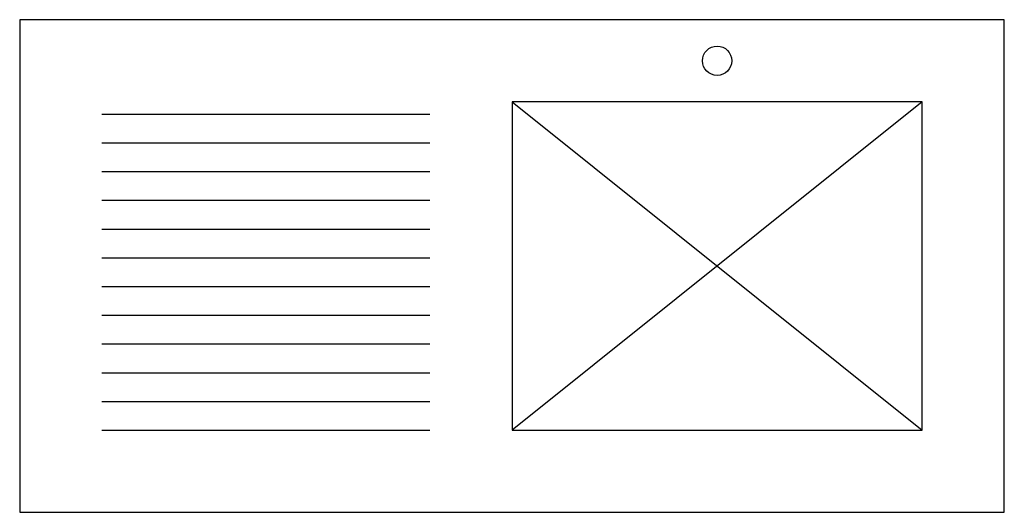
# Model space of a CAD drawing. Extents: x -0.6 to 0.6, y -0.6 to 0.
import ezdxf

# ---------------------------------------------------------------- set-up
doc = ezdxf.new("R2010")
doc.units = 0
doc.header["$MEASUREMENT"] = 0
doc.layers.add('LPS', color=1, linetype='CONTINUOUS')

msp = doc.modelspace()

# ---------------------------------------------------------------- linework, layer by layer
at = {"layer": 'LPS'}
for p, q in [((0, -0.1), (0, -0.5)), ((0.5, -0.1), (0, -0.1)), ((0.5, -0.1), (0, -0.5)), ((0, -0.1), (0.5, -0.5)), ((0.5, -0.5), (0.5, -0.1)), ((-0.5, -0.115), (-0.1, -0.115)), ((-0.5, -0.15), (-0.1, -0.15)), ((-0.5, -0.185), (-0.1, -0.185)), ((-0.5, -0.22), (-0.1, -0.22)), ((-0.5, -0.255), (-0.1, -0.255)), ((-0.5, -0.29), (-0.1, -0.29)), ((-0.5, -0.325), (-0.1, -0.325)), ((-0.5, -0.36), (-0.1, -0.36)), ((-0.5, -0.395), (-0.1, -0.395)), ((-0.5, -0.43), (-0.1, -0.43)), ((-0.5, -0.465), (-0.1, -0.465)), ((-0.5, -0.5), (-0.1, -0.5)), ((0, -0.5), (0.5, -0.5))]:
    msp.add_line(p, q, dxfattribs=at)
msp.add_lwpolyline([(-0.6, -0.6), (0.6, -0.6), (0.6, 0), (-0.6, 0)], close=True, dxfattribs=at)
msp.add_circle((0.25, -0.05), 0.0179, dxfattribs=at)

doc.saveas('drawing.dxf')
